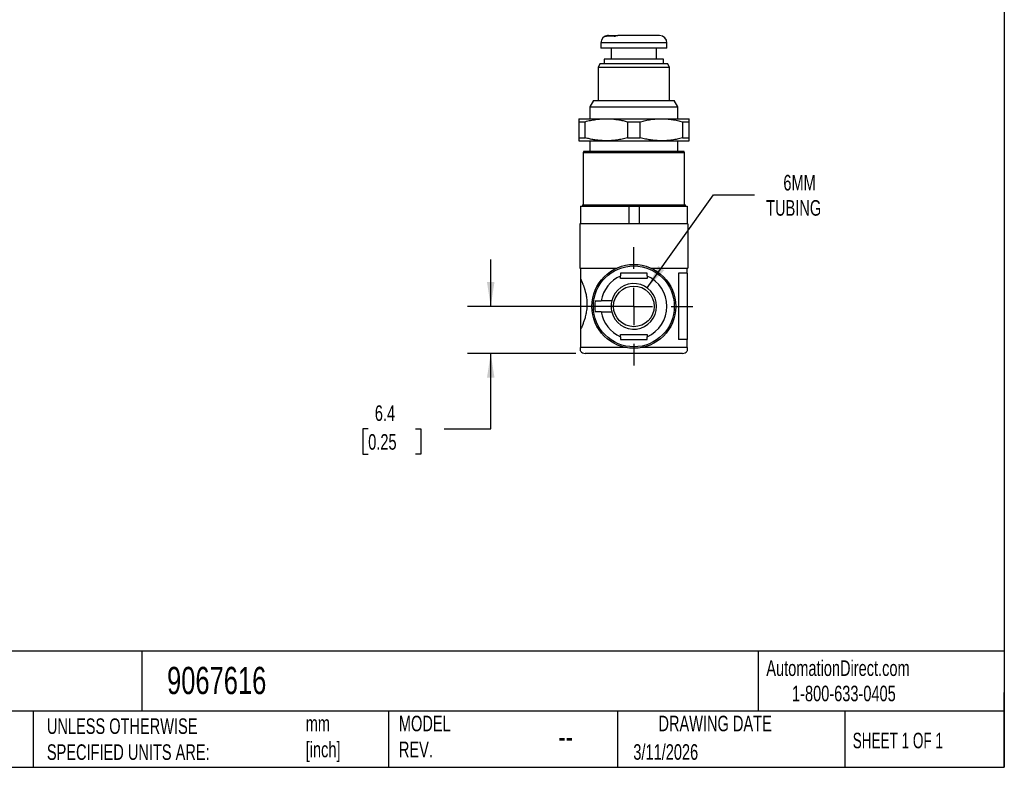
# Model space of a CAD drawing. Header units: millimetres. Extents: x 6 to 273, y 6 to 210.
# Tile 3 of 4: x 139 to 273, y 6 to 108. Entities that reach past the tile are written whole.
import ezdxf

# ---------------------------------------------------------------- set-up
doc = ezdxf.new("R2010")
doc.units = ezdxf.units.MM
doc.linetypes.add('SLD-Center', pattern=[19.05, 15.24, -1.27, 1.27, -1.27])
doc.linetypes.add('SLD-Solid', pattern=[0])
doc.layers.add('CENTER', color=40, linetype='SLD-Center')
doc.layers.add('DIMENSIONS', color=140, linetype='SLD-Solid', lineweight=25)
doc.layers.add('TEXT', color=140, linetype='SLD-Solid', lineweight=25)
doc.styles.add('SLDTEXTSTYLE0', font='TXT', dxfattribs={"width": 0.7})
doc.styles.add('SLDTEXTSTYLE1', font='TXT', dxfattribs={"width": 0.65})
doc.dimstyles.new('SLDDIMSTYLE0', dxfattribs={"dimtxt": 2.158008, "dimasz": 3.302, "dimexe": 0, "dimexo": 0.0625, "dimgap": 0.539502, "dimtad": 0, "dimtih": 1, "dimtoh": 1, "dimdec": 1, "dimrnd": 1e-09, "dimzin": 12, "dimdsep": 46, "dimtxsty": 'SLDTEXTSTYLE0', "dimsah": 1, "dimcen": 0.09, "dimadec": 0, "dimazin": 3, "dimtfac": 1, "dimtdec": 1, "dimtmove": 0, "dimatfit": 0, "dimfxl": 0, "dimfrac": 2, "dimtolj": 1, "dimtzin": 12, "dimarcsym": 0})
doc.dimstyles.new('SLDDIMSTYLE4', dxfattribs={"dimtxt": 2.158008, "dimasz": 3.302, "dimexe": 0, "dimexo": 0.0625, "dimgap": 0.539502, "dimtad": 0, "dimtih": 1, "dimtoh": 1, "dimdec": 1, "dimrnd": 1e-09, "dimzin": 12, "dimdsep": 46, "dimtxsty": 'SLDTEXTSTYLE0', "dimsah": 1, "dimcen": 0, "dimadec": 0, "dimazin": 3, "dimtfac": 1, "dimtdec": 1, "dimtofl": 0, "dimtmove": 0, "dimatfit": 3, "dimfxl": 0, "dimfrac": 2, "dimtolj": 1, "dimtzin": 12, "dimarcsym": 0})

# ---------------------------------------------------------------- blocks, each defined once
blk = doc.blocks.new('_D_5')
at = {"layer": 'DIMENSIONS'}
for p, q in [((203.22, 68.99), (203.22, 75.34)), ((221.41, 68.99), (200.04, 68.99)), ((214.81, 62.59), (200.04, 62.59)), ((203.22, 52.33), (203.22, 62.59)), ((186.56, 52.33), (185.84, 52.33)), ((185.84, 52.33), (185.84, 48.9)), ((192.98, 52.33), (193.7, 52.33)), ((193.7, 52.33), (193.7, 48.9)), ((196.87, 52.33), (203.22, 52.33)), ((185.84, 48.9), (186.56, 48.9)), ((193.7, 48.9), (192.98, 48.9))]:
    blk.add_line(p, q, dxfattribs=at)
for points in [[(203.22, 68.99), (203.73, 72.3), (202.71, 72.3)], [(203.22, 62.59), (202.71, 59.29), (203.73, 59.29)]]:
    blk.add_solid(points, dxfattribs=at)
at = {"layer": 'DIMENSIONS', "char_height": 2.117, "attachment_point": 1, "style": 'SLDTEXTSTYLE0'}
for s, insert in [('6.4', (187.46, 55.54)), ('0.25', (186.56, 51.63))]:
    blk.add_mtext(s, dxfattribs=dict(at, insert=insert))
blk = doc.blocks.new('_D_6')
at = {"layer": 'DIMENSIONS'}
for p, q in [((224.49, 71.51), (233.53, 84.13)), ((233.53, 84.13), (239.09, 84.13))]:
    blk.add_line(p, q, dxfattribs=at)
blk.add_solid([(224.49, 71.51), (226.83, 73.9), (226, 74.49)], dxfattribs=at)
at = {"layer": 'DIMENSIONS', "char_height": 2.117, "attachment_point": 1, "style": 'SLDTEXTSTYLE0'}
for s, insert in [('6MM', (243.01, 86.86)), ('TUBING', (240.67, 83.43))]:
    blk.add_mtext(s, dxfattribs=dict(at, insert=insert))
blk = doc.blocks.new('SW_CENTERMARKSYMBOL_3')
at = {"layer": 'CENTER', "color": 0}
for p, q in [((0, 5.08), (0, 8.04)), ((0, 0), (0, 2.54)), ((-5.08, 0), (-8.04, 0)), ((0, 0), (-2.54, 0)), ((0, 0), (0, -2.54)), ((0, 0), (2.54, 0)), ((5.08, 0), (8.04, 0)), ((0, -5.08), (0, -8.04))]:
    blk.add_line(p, q, dxfattribs=at)

msp = doc.modelspace()

# ---------------------------------------------------------------- linework, layer by layer
for p, q in [((219.22, 105.79), (219.18, 105.79)), ((219.22, 105.79), (219.44, 105.79)), ((219.44, 105.77), (219.44, 105.79)), ((219.44, 105.79), (220.52, 105.79)), ((226.18, 105.79), (220.52, 105.79)), ((218.18, 104.79), (218.18, 104.09)), ((227.18, 104.79), (218.18, 104.79)), ((227.18, 104.09), (227.18, 104.79)), ((227.18, 104.09), (218.18, 104.09)), ((219.58, 104.09), (219.58, 102.59)), ((225.78, 102.59), (225.78, 104.09)), ((218.12, 101.99), (217.83, 101.49)), ((218.12, 101.99), (227.25, 101.99)), ((218.63, 102.59), (218.63, 101.99)), ((226.73, 102.59), (218.63, 102.59)), ((226.73, 101.99), (226.73, 102.59)), ((227.53, 101.49), (227.25, 101.99)), ((217.83, 101.49), (217.83, 96.99)), ((217.83, 101.49), (227.53, 101.49)), ((227.53, 96.99), (227.53, 101.49)), ((217.2, 96.99), (216.68, 96.09)), ((217.2, 96.99), (228.16, 96.99)), ((228.68, 96.09), (228.16, 96.99)), ((216.68, 96.09), (216.68, 94.49)), ((216.68, 96.09), (228.68, 96.09)), ((228.68, 94.49), (228.68, 96.09)), ((215.18, 94.49), (218.93, 94.49)), ((215.18, 94.09), (216.06, 94.09)), ((215.18, 94.09), (215.18, 91.9)), ((216.06, 91.9), (216.06, 94.09)), ((218.93, 94.49), (226.43, 94.49)), ((221.81, 94.09), (223.56, 94.09)), ((221.81, 94.09), (221.81, 91.9)), ((223.56, 91.9), (223.56, 94.09)), ((226.43, 94.49), (230.18, 94.49)), ((229.31, 94.09), (229.31, 91.9)), ((229.31, 94.09), (230.18, 94.09)), ((230.18, 91.9), (230.18, 94.09)), ((215.18, 91.9), (216.06, 91.9)), ((215.18, 91.49), (218.93, 91.49)), ((216.68, 91.49), (216.68, 90.09)), ((218.93, 91.49), (226.43, 91.49)), ((221.81, 91.9), (223.56, 91.9)), ((226.43, 91.49), (230.18, 91.49)), ((228.68, 90.09), (228.68, 91.49)), ((229.31, 91.9), (230.18, 91.9)), ((215.9, 90.09), (215.78, 89.89)), ((215.78, 89.89), (215.78, 82.79)), ((215.78, 89.89), (229.58, 89.89)), ((215.9, 90.09), (229.47, 90.09)), ((229.58, 89.89), (229.47, 90.09)), ((229.58, 82.79), (229.58, 89.89)), ((215.43, 82.59), (215.43, 80.19)), ((215.43, 82.59), (221.99, 82.59)), ((215.68, 82.79), (215.68, 82.59)), ((215.68, 82.79), (216.01, 82.79)), ((216.01, 82.59), (216.01, 82.79)), ((216.01, 82.79), (222.36, 82.79)), ((221.99, 82.59), (221.99, 80.19)), ((221.99, 82.59), (223.38, 82.59)), ((222.36, 82.79), (222.36, 82.59)), ((222.36, 82.79), (223.01, 82.79)), ((223.01, 82.59), (223.01, 82.79)), ((223.01, 82.79), (229.36, 82.79)), ((223.38, 82.59), (223.38, 80.19)), ((223.38, 82.59), (229.93, 82.59)), ((229.36, 82.79), (229.36, 82.59)), ((229.36, 82.79), (229.68, 82.79)), ((229.68, 82.59), (229.68, 82.79)), ((229.93, 82.59), (229.93, 80.19)), ((230.03, 80.19), (215.33, 80.19)), ((215.33, 80.19), (215.33, 74.19)), ((230.03, 80.19), (230.03, 74.19)), ((215.33, 74.19), (220.35, 74.19)), ((215.43, 74.19), (215.43, 72.74)), ((225.02, 74.19), (230.03, 74.19)), ((229.93, 73.49), (229.93, 74.19)), ((215.43, 72.74), (215.43, 65.85)), ((220.88, 72.79), (220.88, 73.12)), ((224.48, 72.79), (220.88, 72.79)), ((224.48, 73.12), (224.48, 72.79)), ((228.74, 73.49), (228.74, 64.49)), ((229.93, 73.49), (228.74, 73.49)), ((229.93, 73.49), (229.93, 64.49)), ((219.68, 69.74), (218.25, 69.74)), ((218.25, 68.24), (219.68, 68.24)), ((215.43, 65.85), (215.43, 63.39)), ((220.88, 65.19), (224.48, 65.19)), ((220.88, 64.87), (220.88, 65.19)), ((224.48, 65.19), (224.48, 64.87)), ((229.93, 64.49), (228.74, 64.49)), ((229.93, 63.39), (229.93, 64.49)), ((221.62, 63.39), (215.43, 63.39)), ((229.93, 63.39), (223.75, 63.39)), ((229.28, 62.59), (216.08, 62.59))]:
    msp.add_line(p, q)
for radius in [5.7, 5.5, 2.76]:
    msp.add_circle((222.68, 68.99), radius)
for centre, radius, start, end in [((219.18, 104.79), 1, 90, 180), ((226.18, 104.79), 1, 0, 90), ((222.68, 68.99), 4.5, 113.5782, 170.4059), ((222.68, 68.99), 4.5, 293.5782, 66.4218), ((222.68, 68.99), 3.1, 194.0008, 165.9992), ((222.68, 68.99), 5.3, 171.8648, 188.1352), ((222.68, 68.99), 3.1, 165.9992, 194.0008), ((222.68, 68.99), 4.5, 189.5941, 246.4218), ((216.08, 63.39), 0.8, 215.6497, 270), ((229.28, 63.39), 0.8, 270, 324.3274)]:
    msp.add_arc(centre, radius, start, end)
for points, knots in [([(219.22, 105.79), (219.2, 105.79), (219.18, 105.79), (219.15, 105.79), (219.13, 105.79), (219.01, 105.77), (218.92, 105.75), (218.83, 105.7)], [1.3307426, 1.3307426, 1.3307426, 1.3307426, 1.3928553, 1.3928553, 1.4549681, 1.4549681, 1.7922911, 1.7922911, 1.7922911, 1.7922911]), ([(218.83, 105.7), (218.86, 105.71), (218.88, 105.72), (218.94, 105.73), (218.97, 105.73), (219.05, 105.75), (219.1, 105.76), (219.26, 105.77), (219.37, 105.77), (219.59, 105.77), (219.7, 105.77), (219.86, 105.76), (219.91, 105.75), (220, 105.73), (220.02, 105.73), (220.08, 105.72), (220.1, 105.71), (220.13, 105.7)], [10.582136, 10.582136, 10.582136, 10.582136, 10.744895, 10.744895, 10.907654, 10.907654, 11.233173, 11.233173, 11.884209, 11.884209, 12.535137, 12.535137, 12.860602, 12.860602, 13.023334, 13.023334, 13.186066, 13.186066, 13.186066, 13.186066]), ([(220.13, 105.7), (220.21, 105.74), (220.29, 105.77), (220.4, 105.79), (220.42, 105.79), (220.47, 105.79), (220.5, 105.79), (220.52, 105.79)], [1.3567532, 1.3567532, 1.3567532, 1.3567532, 1.650232, 1.650232, 1.7341804, 1.7341804, 1.8181289, 1.8181289, 1.8181289, 1.8181289]), ([(215.18, 94.49), (215.18, 94.49), (215.18, 94.49), (215.18, 94.48), (215.18, 94.46), (215.18, 94.43), (215.19, 94.39), (215.19, 94.35), (215.19, 94.3), (215.19, 94.24), (215.19, 94.17), (215.18, 94.12), (215.18, 94.09)], [0, 0, 0, 0, 0.099823, 0.200211, 0.299737, 0.397405, 0.494368, 0.591543, 0.689796, 0.790017, 0.893112, 1, 1, 1, 1]), ([(216.06, 94.09), (216.19, 94.12), (216.43, 94.19), (216.79, 94.27), (217.14, 94.33), (217.49, 94.39), (217.85, 94.44), (218.21, 94.47), (218.57, 94.49), (218.81, 94.49), (218.93, 94.49)], [0, 0, 0, 0, 0.130565, 0.255731, 0.378331, 0.501093, 0.625638, 0.751043, 0.876179, 1, 1, 1, 1]), ([(218.93, 94.49), (219.03, 94.49), (219.22, 94.49), (219.51, 94.48), (219.8, 94.46), (220.08, 94.43), (220.36, 94.39), (220.65, 94.35), (220.93, 94.3), (221.21, 94.24), (221.51, 94.17), (221.7, 94.12), (221.81, 94.09)], [0, 0, 0, 0, 0.099823, 0.200211, 0.299737, 0.397405, 0.494368, 0.591543, 0.689796, 0.790017, 0.893112, 1, 1, 1, 1]), ([(223.56, 94.09), (223.69, 94.12), (223.92, 94.18), (224.28, 94.26), (224.63, 94.33), (224.99, 94.39), (225.35, 94.44), (225.71, 94.47), (226.07, 94.49), (226.31, 94.49), (226.43, 94.49)], [0, 0, 0, 0, 0.129711, 0.253991, 0.375914, 0.498441, 0.623321, 0.749439, 0.875425, 1, 1, 1, 1]), ([(226.43, 94.49), (226.53, 94.49), (226.73, 94.49), (227.03, 94.48), (227.33, 94.45), (227.63, 94.42), (228.05, 94.37), (228.61, 94.27), (229.07, 94.15), (229.31, 94.09)], [0, 0, 0, 0, 0.102856, 0.205902, 0.309076, 0.411953, 0.514062, 0.752727, 1, 1, 1, 1]), ([(230.18, 94.09), (230.18, 94.12), (230.18, 94.19), (230.18, 94.27), (230.18, 94.33), (230.18, 94.39), (230.18, 94.44), (230.19, 94.47), (230.18, 94.49), (230.18, 94.49), (230.18, 94.49)], [0, 0, 0, 0, 0.130565, 0.255731, 0.378331, 0.501093, 0.625638, 0.751043, 0.876179, 1, 1, 1, 1]), ([(215.18, 91.9), (215.18, 91.87), (215.19, 91.8), (215.19, 91.72), (215.19, 91.65), (215.18, 91.6), (215.18, 91.55), (215.18, 91.52), (215.18, 91.5), (215.18, 91.5), (215.18, 91.49)], [0, 0, 0, 0, 0.130565, 0.255731, 0.378331, 0.501093, 0.625638, 0.751043, 0.876179, 1, 1, 1, 1]), ([(218.93, 91.49), (218.84, 91.49), (218.64, 91.5), (218.36, 91.51), (218.07, 91.53), (217.79, 91.56), (217.51, 91.6), (217.23, 91.64), (216.94, 91.69), (216.66, 91.75), (216.36, 91.82), (216.16, 91.87), (216.06, 91.9)], [0, 0, 0, 0, 0.0998228, 0.2002109, 0.2997368, 0.3974055, 0.4943684, 0.5915431, 0.6897958, 0.7900166, 0.8931121, 1, 1, 1, 1]), ([(221.81, 91.9), (221.68, 91.87), (221.44, 91.8), (221.08, 91.72), (220.73, 91.65), (220.38, 91.6), (220.02, 91.55), (219.66, 91.52), (219.29, 91.5), (219.05, 91.5), (218.93, 91.49)], [0, 0, 0, 0, 0.1305649, 0.2557312, 0.3783308, 0.5010929, 0.6256381, 0.7510426, 0.8761787, 1, 1, 1, 1]), ([(226.43, 91.49), (226.34, 91.49), (226.14, 91.5), (225.84, 91.51), (225.54, 91.53), (225.24, 91.56), (224.82, 91.62), (224.25, 91.72), (223.8, 91.84), (223.56, 91.9)], [0, 0, 0, 0, 0.1028562, 0.2059017, 0.3090759, 0.4119529, 0.5140619, 0.7527266, 1, 1, 1, 1]), ([(229.31, 91.9), (229.18, 91.87), (228.94, 91.8), (228.59, 91.72), (228.24, 91.65), (227.88, 91.6), (227.52, 91.55), (227.16, 91.52), (226.8, 91.5), (226.56, 91.5), (226.43, 91.49)], [0, 0, 0, 0, 0.129711, 0.253991, 0.375914, 0.498441, 0.623321, 0.749439, 0.875425, 1, 1, 1, 1]), ([(230.18, 91.49), (230.18, 91.49), (230.18, 91.5), (230.18, 91.51), (230.18, 91.53), (230.18, 91.56), (230.18, 91.6), (230.18, 91.64), (230.18, 91.69), (230.18, 91.75), (230.18, 91.82), (230.18, 91.87), (230.18, 91.9)], [0, 0, 0, 0, 0.099823, 0.200211, 0.299737, 0.397405, 0.494368, 0.591543, 0.689796, 0.790017, 0.893112, 1, 1, 1, 1]), ([(215.43, 72.74), (215.45, 72.71), (215.47, 72.66), (215.51, 72.58), (215.55, 72.48), (215.6, 72.38), (215.64, 72.28), (215.69, 72.16), (215.74, 72.04), (215.79, 71.91), (215.84, 71.78), (215.89, 71.64), (215.94, 71.5), (215.98, 71.35), (216.03, 71.19), (216.11, 70.9), (216.22, 70.43), (216.3, 69.75), (216.31, 69.01), (216.23, 68.26), (216.09, 67.61), (215.93, 67.07), (215.79, 66.69), (215.68, 66.4), (215.59, 66.19), (215.51, 66), (215.46, 65.9), (215.43, 65.85)], [0, 0, 0, 0, 0.021234, 0.042355, 0.063408, 0.084441, 0.105496, 0.126619, 0.147852, 0.169088, 0.190217, 0.21128, 0.232319, 0.253382, 0.274514, 0.295765, 0.371137, 0.446514, 0.531705, 0.617284, 0.702744, 0.769753, 0.836745, 0.877724, 0.918379, 0.959028, 1, 1, 1, 1]), ([(224.48, 73.49), (224.26, 73.49), (224.04, 73.49), (223.63, 73.49), (223.44, 73.49), (223.06, 73.49), (222.87, 73.49), (222.39, 73.49), (222.08, 73.49), (221.63, 73.49), (221.48, 73.49), (221.26, 73.49), (221.18, 73.49), (221.07, 73.49), (221.03, 73.49), (220.96, 73.49), (220.92, 73.49), (220.88, 73.49)], [12.56776, 12.56776, 12.56776, 12.56776, 13.24698, 13.24698, 13.814426, 13.814426, 14.381873, 14.381873, 15.282373, 15.282373, 15.732623, 15.732623, 15.957748, 15.957748, 16.070311, 16.070311, 16.182873, 16.182873, 16.182873, 16.182873]), ([(220.88, 73.49), (220.88, 73.43), (220.88, 73.37), (220.88, 73.24), (220.88, 73.18), (220.88, 73.12)], [1.4486776, 1.4486776, 1.4486776, 1.4486776, 1.6418328, 1.6418328, 1.8296216, 1.8296216, 1.8296216, 1.8296216]), ([(224.48, 73.12), (224.48, 73.14), (224.48, 73.16), (224.48, 73.21), (224.48, 73.23), (224.48, 73.33), (224.48, 73.41), (224.48, 73.49)], [1.8645079, 1.8645079, 1.8645079, 1.8645079, 1.929624, 1.929624, 1.9947401, 1.9947401, 2.2461605, 2.2461605, 2.2461605, 2.2461605]), ([(217.44, 69.74), (217.45, 69.74), (217.49, 69.74), (217.54, 69.74), (217.62, 69.74), (217.74, 69.74), (217.9, 69.74), (218.07, 69.74), (218.19, 69.74), (218.25, 69.74)], [0, 0, 0, 0, 0.084224, 0.16847, 0.25252, 0.435669, 0.618593, 0.809009, 1, 1, 1, 1]), ([(218.25, 68.24), (218.22, 68.24), (218.15, 68.24), (218.06, 68.24), (217.96, 68.24), (217.87, 68.24), (217.78, 68.24), (217.69, 68.24), (217.6, 68.24), (217.51, 68.24), (217.46, 68.24), (217.44, 68.24)], [0, 0, 0, 0, 0.102567, 0.20506, 0.30739, 0.409718, 0.512233, 0.629971, 0.747702, 0.873997, 1, 1, 1, 1]), ([(220.88, 64.87), (220.88, 64.85), (220.88, 64.83), (220.88, 64.78), (220.88, 64.76), (220.88, 64.66), (220.88, 64.57), (220.88, 64.49)], [1.8645079, 1.8645079, 1.8645079, 1.8645079, 1.929624, 1.929624, 1.9947401, 1.9947401, 2.2461605, 2.2461605, 2.2461605, 2.2461605]), ([(220.88, 64.49), (221.11, 64.49), (221.33, 64.49), (221.74, 64.49), (221.93, 64.49), (222.31, 64.49), (222.5, 64.49), (222.98, 64.49), (223.29, 64.49), (223.74, 64.49), (223.89, 64.49), (224.11, 64.49), (224.19, 64.49), (224.3, 64.49), (224.34, 64.49), (224.41, 64.49), (224.45, 64.49), (224.48, 64.49)], [12.56776, 12.56776, 12.56776, 12.56776, 13.24698, 13.24698, 13.814426, 13.814426, 14.381873, 14.381873, 15.282373, 15.282373, 15.732623, 15.732623, 15.957748, 15.957748, 16.070311, 16.070311, 16.182873, 16.182873, 16.182873, 16.182873]), ([(224.48, 64.49), (224.48, 64.56), (224.48, 64.62), (224.48, 64.74), (224.48, 64.81), (224.48, 64.87)], [1.4486776, 1.4486776, 1.4486776, 1.4486776, 1.6418328, 1.6418328, 1.8296216, 1.8296216, 1.8296216, 1.8296216]), ([(215.43, 62.93), (215.43, 62.93), (215.43, 62.92), (215.43, 62.94), (215.43, 62.99), (215.43, 63.08), (215.43, 63.19), (215.43, 63.28), (215.43, 63.34), (215.43, 63.38), (215.43, 63.39)], [0, 0, 0, 0, 0.001416, 0.250791, 0.499759, 0.74775, 0.873508, 0.936695, 0.968411, 1, 1, 1, 1]), ([(229.93, 63.39), (229.93, 63.38), (229.93, 63.34), (229.93, 63.28), (229.93, 63.19), (229.93, 63.08), (229.93, 62.99), (229.93, 62.94), (229.93, 62.93), (229.93, 62.93)], [0, 0, 0, 0, 0.031744, 0.06349, 0.126699, 0.252509, 0.50297, 0.751884, 1, 1, 1, 1])]:
    msp.add_open_spline(points, degree=3, knots=knots)
at = {"layer": 'TEXT'}
for p, q in [((273.05, 209.55), (273.05, 6.35)), ((273.05, 22.13), (6.35, 22.13)), ((155.76, 22.13), (155.76, 13.97)), ((239.58, 22.13), (239.58, 13.97)), ((273.05, 6.35), (273.05, 16.51)), ((273.05, 13.97), (6.35, 13.97)), ((141, 13.97), (141, 6.35)), ((189.3, 13.97), (189.3, 6.35)), ((220.47, 13.97), (220.47, 6.35)), ((251.35, 13.97), (251.35, 6.35)), ((6.35, 6.35), (273.05, 6.35))]:
    msp.add_line(p, q, dxfattribs=at)

# ---------------------------------------------------------------- block references
at = {"layer": 'CENTER'}
msp.add_blockref('SW_CENTERMARKSYMBOL_3', (222.68, 68.99), dxfattribs=at)

# ---------------------------------------------------------------- texts
at = {"layer": 'TEXT'}
for s, insert, char_height, attachment_point, style in [('AutomationDirect.com', (240.69, 20.88), 2.1167, 1, 'SLDTEXTSTYLE0'), ('9067616', (159.21, 20), 3.704, 1, 'SLDTEXTSTYLE0'), ('1-800-633-0405', (244.19, 17.44), 2.1167, 1, 'SLDTEXTSTYLE0'), ('MODEL ^JREV.', (190.73, 13.36), 2.1167, 1, 'SLDTEXTSTYLE0'), ('DRAWING DATE', (233.73, 13.36), 2.1167, 2, 'SLDTEXTSTYLE0'), ('UNLESS OTHERWISE ^JSPECIFIED UNITS ARE:', (142.87, 13), 2.1167, 1, 'SLDTEXTSTYLE0'), ('mm^J[inch]', (178.06, 13.36), 2.117, 1, 'SLDTEXTSTYLE0'), ('SHEET 1 OF 1', (252.44, 11.05), 2.1167, 1, 'SLDTEXTSTYLE1'), ('--', (212.43, 12.08), 3.175, 1, 'SLDTEXTSTYLE0'), ('3/11/2026', (222.61, 9.49), 2.117, 1, 'SLDTEXTSTYLE0')]:
    msp.add_mtext(s, dxfattribs=dict(at, insert=insert, char_height=char_height, attachment_point=attachment_point, style=style))

# ---------------------------------------------------------------- dimensions: what is measured, and where the dimension line sits
at = {"layer": 'DIMENSIONS'}
dim = msp.add_radius_dim(center=(222.68, 68.99), mpoint=(224.49, 71.51), text='6MM\\PTUBING', dimstyle='SLDDIMSTYLE4', override={"dimpost": '<>'}, dxfattribs=at)
dim.commit()
dim.dimension.update_dxf_attribs({"geometry": '_D_6', "text_midpoint": (246.29, 84.13), "dimtype": 164})
dim = msp.add_linear_dim(base=(203.22, 68.99), p1=(216.08, 62.59), p2=(222.68, 68.99), angle=90, dimstyle='SLDDIMSTYLE0', dxfattribs=at)
dim.commit()
dim.dimension.update_dxf_attribs({"geometry": '_D_5', "text_midpoint": (203.22, 52.33), "dimtype": 160})

doc.saveas('drawing.dxf')
